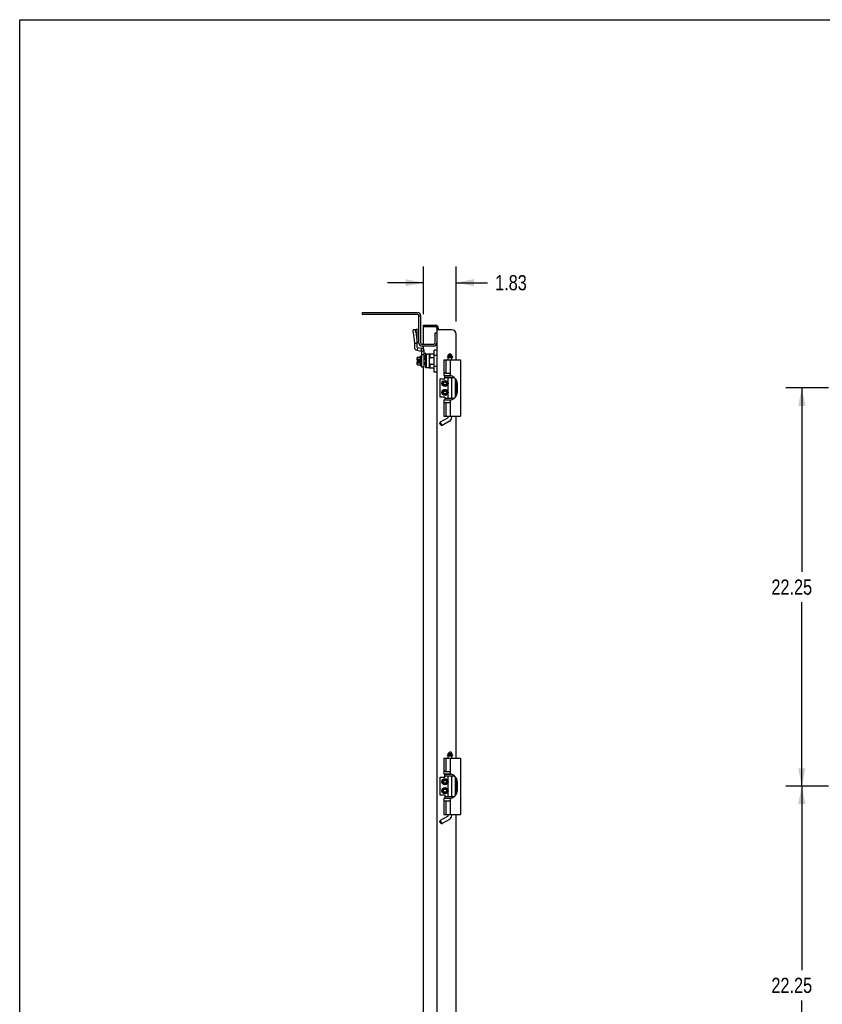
# Model space of a CAD drawing. Header units: inches. Extents: x 0 to 170, y 0 to 110.
# Tile 3 of 5: x 0 to 45, y 55 to 110. Entities that reach past the tile are written whole.
import ezdxf

# ---------------------------------------------------------------- set-up
doc = ezdxf.new("R2010")
doc.units = ezdxf.units.IN
doc.header["$LTSCALE"] = 9.35
doc.header["$MEASUREMENT"] = 0
doc.layers.get('0').update_dxf_attribs({"linetype": 'CONTINUOUS'})
doc.styles.get("Standard").update_dxf_attribs({"font": 'txt', "width": 0.8})
doc.dimstyles.new('DIMSTYLE_1', dxfattribs={"dimtxt": 0.85, "dimasz": 1, "dimexe": 0.18, "dimexo": 0.0625, "dimgap": 0.09, "dimtad": 0, "dimtih": 1, "dimtoh": 1, "dimzin": 4, "dimdsep": 46, "dimtxsty": 'Standard', "dimblk": '_FILLED', "dimblk1": '_FILLED', "dimblk2": '_FILLED', "dimcen": 0.09, "dimadec": 0, "dimazin": 0, "dimtfac": 1, "dimtofl": 0, "dimtmove": 0, "dimatfit": 3, "dimldrblk": '_FILLED', "dimfxl": 0, "dimtolj": 1, "dimtzin": 4, "dimarcsym": 0})

# ---------------------------------------------------------------- blocks, each defined once
blk = doc.blocks.new('_FILLED')
at = {"color": 0, "linetype": 'ByBlock'}
blk.add_solid([(0, 0), (-1, 0.2), (-1, -0.2)], dxfattribs=at)
blk = doc.blocks.new('*D')
at = {"color": 2, "linetype": 'CONTINUOUS'}
for p, q in [((22.553, 93.556), (22.553, 96.209)), ((24.381, 93.134), (24.381, 96.209)), ((47.012, 93.384), (47.012, 96.209)), ((78.262, 93.536), (78.262, 96.209)), ((98.207, 93.556), (98.207, 96.209)), ((99.035, 93.536), (99.035, 96.209)), ((22.553, 95.309), (20.553, 95.309)), ((24.381, 95.309), (26.131, 95.309)), ((47.012, 95.309), (60.512, 95.309)), ((78.262, 95.309), (64.762, 95.309)), ((98.207, 95.309), (96.207, 95.309)), ((99.035, 95.309), (101.052, 95.309)), ((78.942, 92.934), (81.026, 92.934)), ((80.126, 92.934), (80.126, 56.909)), ((45.177, 89.429), (42.788, 89.429)), ((43.688, 89.429), (43.688, 79.156)), ((43.688, 67.182), (43.688, 77.456)), ((45.177, 67.182), (42.788, 67.182)), ((45.177, 67.182), (42.788, 67.182)), ((43.688, 67.182), (43.688, 56.909)), ((43.688, 44.936), (43.688, 55.209)), ((80.126, 19.184), (80.126, 55.209)), ((45.177, 44.936), (42.788, 44.936)), ((45.177, 44.936), (42.788, 44.936)), ((43.688, 44.936), (43.688, 34.662)), ((43.688, 22.689), (43.688, 32.962)), ((45.177, 22.689), (42.788, 22.689)), ((78.942, 19.184), (81.026, 19.184)), ((80.58, 8.92), (80.58, 10.92)), ((78.819, 8.92), (81.48, 8.92)), ((78.962, 6.587), (81.48, 6.587)), ((80.58, 6.587), (80.58, 4.587))]:
    blk.add_line(p, q, dxfattribs=at)
for p in [(22.553, 95.309), (78.262, 95.309), (98.207, 95.309)]:
    blk.add_blockref('_FILLED', p, dxfattribs=at)
for p, rotation in [((24.381, 95.309), 180), ((47.012, 95.309), 180), ((99.035, 95.309), 180), ((80.126, 92.934), 90), ((43.688, 89.429), 90), ((43.688, 67.182), 270), ((43.688, 67.182), 90), ((43.688, 44.936), 270), ((43.688, 44.936), 90), ((43.688, 22.689), 270), ((80.126, 19.184), 270), ((80.58, 8.92), 270), ((80.58, 6.587), 90)]:
    blk.add_blockref('_FILLED', p, dxfattribs=dict(at, rotation=rotation))
at = {"color": 2, "linetype": 'CONTINUOUS', "width": 0.8}
for s, p in [('1.83', (26.556, 94.884)), ('31.25', (60.937, 94.884)), ('.83', (101.477, 94.884)), ('22.25', (41.988, 77.881)), ('22.25', (41.988, 55.634)), ('73.75', (78.426, 55.634)), ('22.25', (41.988, 33.387)), ('2.33', (79.22, 7.329))]:
    blk.add_text(s, height=0.85, dxfattribs=at).set_placement(p)

msp = doc.modelspace()

# ---------------------------------------------------------------- linework, layer by layer
at = {"color": 7, "linetype": 'CONTINUOUS'}
for p, q in [((0, 0), (0, 110)), ((0, 110), (170, 110)), ((19.157, 93.532), (19.157, 93.636)), ((19.157, 93.636), (22.233, 93.636)), ((22.303, 93.462), (22.407, 93.462)), ((22.407, 91.935), (22.407, 93.462)), ((22.553, 92.856), (22.553, 92.934)), ((22.553, 92.856), (23.225, 92.856)), ((22.553, 91.865), (22.553, 92.836)), ((23.199, 91.935), (23.199, 92.511)), ((23.199, 92.511), (23.303, 92.511)), ((23.303, 92.778), (23.303, 19.34)), ((24.131, 92.684), (23.303, 92.684)), ((24.381, 91.004), (24.381, 92.434)), ((23.129, 91.865), (22.477, 91.865)), ((22.553, 91.592), (22.553, 91.761)), ((22.712, 91.308), (22.712, 90.544)), ((22.712, 91.308), (22.783, 91.308)), ((22.771, 91.312), (22.771, 91.308)), ((22.869, 91.324), (22.783, 91.324)), ((22.869, 91.328), (22.869, 90.54)), ((22.869, 91.328), (23.145, 91.328)), ((22.909, 91.328), (22.909, 91.114)), ((23.145, 90.32), (23.145, 91.548)), ((23.303, 91.548), (23.145, 91.548)), ((24.019, 91.342), (23.94, 91.263)), ((24.019, 91.342), (24.058, 91.342)), ((24.058, 91.342), (24.137, 91.263)), ((22.21, 91.129), (22.21, 91.087)), ((22.21, 91.087), (22.21, 91.087)), ((22.21, 91.087), (22.21, 91.08)), ((22.21, 91.08), (22.21, 91.073)), ((22.21, 90.975), (22.21, 91.073)), ((22.21, 90.795), (22.21, 90.893)), ((22.21, 90.795), (22.21, 90.79)), ((22.21, 90.795), (22.21, 90.79)), ((22.21, 90.79), (22.21, 90.783)), ((22.21, 90.783), (22.21, 90.781)), ((22.21, 90.739), (22.21, 90.781)), ((22.222, 90.964), (22.308, 90.964)), ((22.222, 90.905), (22.308, 90.905)), ((22.23, 91.152), (22.367, 91.152)), ((22.23, 91.043), (22.367, 91.043)), ((22.23, 90.825), (22.367, 90.825)), ((22.32, 90.975), (22.308, 90.964)), ((22.308, 90.905), (22.308, 90.964)), ((22.32, 90.893), (22.308, 90.905)), ((22.367, 91.176), (22.387, 91.2)), ((22.367, 91.176), (22.367, 90.692)), ((22.387, 91.2), (22.387, 90.668)), ((22.415, 91.2), (22.387, 91.2)), ((22.426, 90.68), (22.426, 91.188)), ((22.426, 91.188), (22.432, 91.188)), ((22.432, 91.187), (22.426, 91.187)), ((22.426, 91.179), (22.432, 91.179)), ((22.432, 91.164), (22.426, 91.164)), ((22.426, 91.142), (22.432, 91.142)), ((22.432, 91.114), (22.426, 91.114)), ((22.426, 91.08), (22.432, 91.08)), ((22.432, 91.041), (22.426, 91.041)), ((22.426, 91.001), (22.432, 91.001)), ((22.426, 91), (22.432, 91)), ((22.432, 90.956), (22.426, 90.956)), ((22.426, 90.948), (22.432, 90.948)), ((22.432, 90.92), (22.426, 90.92)), ((22.426, 90.912), (22.432, 90.912)), ((22.432, 90.868), (22.426, 90.868)), ((22.432, 90.868), (22.426, 90.868)), ((22.426, 90.827), (22.432, 90.827)), ((22.432, 90.788), (22.426, 90.788)), ((22.426, 90.755), (22.432, 90.755)), ((22.432, 91.001), (22.432, 91.188)), ((22.437, 91.042), (22.432, 91.042)), ((22.432, 90.948), (22.432, 91)), ((22.432, 90.868), (22.432, 90.92)), ((22.432, 90.68), (22.432, 90.868)), ((22.437, 90.826), (22.432, 90.826)), ((22.672, 91.099), (22.594, 91.094)), ((22.594, 90.774), (22.672, 90.769)), ((22.672, 91.267), (22.672, 90.584)), ((23.145, 91.114), (22.909, 91.114)), ((22.909, 90.754), (22.909, 90.54)), ((22.909, 90.754), (23.145, 90.754)), ((23.303, 91.241), (23.145, 91.241)), ((23.696, 91.004), (23.696, 90.118)), ((23.696, 91.004), (24.629, 91.004)), ((23.822, 90.242), (23.822, 91.004)), ((23.905, 91.146), (23.905, 91.162)), ((23.911, 91.162), (23.911, 91.146)), ((23.913, 91.141), (24.183, 91.141)), ((24.178, 91.172), (23.921, 91.172)), ((23.94, 91.184), (23.94, 91.263)), ((23.94, 91.263), (24.137, 91.263)), ((24.137, 91.184), (23.94, 91.184)), ((23.94, 91.004), (23.94, 91.129)), ((23.94, 91.129), (24.137, 91.129)), ((23.96, 91.172), (23.96, 91.184)), ((23.96, 91.129), (23.96, 91.141)), ((24.04, 91.004), (24.04, 90.118)), ((24.117, 91.172), (24.117, 91.184)), ((24.117, 91.129), (24.117, 91.141)), ((24.137, 91.184), (24.137, 91.263)), ((24.137, 91.004), (24.137, 91.129)), ((24.188, 91.146), (24.188, 91.162)), ((24.629, 91.004), (24.629, 87.854)), ((22.23, 90.717), (22.367, 90.717)), ((22.367, 90.692), (22.387, 90.668)), ((22.415, 90.668), (22.387, 90.668)), ((22.432, 90.726), (22.426, 90.726)), ((22.426, 90.704), (22.432, 90.704)), ((22.432, 90.689), (22.426, 90.689)), ((22.426, 90.681), (22.432, 90.681)), ((22.432, 90.68), (22.426, 90.68)), ((22.553, 21.519), (22.553, 90.599)), ((22.672, 90.584), (22.712, 90.544)), ((22.869, 90.544), (22.712, 90.544)), ((23.145, 90.54), (22.869, 90.54)), ((23.303, 90.627), (23.145, 90.627)), ((23.303, 90.32), (23.145, 90.32)), ((24.001, 90.242), (23.822, 90.242)), ((23.493, 88.922), (23.493, 89.937)), ((23.493, 89.937), (23.743, 89.937)), ((23.696, 90.118), (24.04, 90.118)), ((23.743, 89.937), (23.743, 90.111)), ((23.743, 90.007), (24.287, 90.007)), ((23.934, 90.007), (23.934, 89.977)), ((23.94, 90.111), (23.94, 90.118)), ((23.94, 88.852), (23.94, 90.007)), ((24.137, 88.852), (24.137, 90.007)), ((24.142, 90.007), (24.142, 89.977)), ((24.334, 88.898), (24.334, 89.96)), ((24.381, 88.962), (24.381, 89.896)), ((24.423, 89.802), (24.423, 89.809)), ((24.43, 89.79), (24.423, 89.802)), ((24.452, 89.209), (24.452, 89.65)), ((23.743, 88.922), (23.493, 88.922)), ((23.696, 88.74), (23.696, 87.854)), ((24.04, 88.74), (23.696, 88.74)), ((23.743, 88.922), (23.743, 88.748)), ((23.743, 88.852), (24.287, 88.852)), ((23.822, 87.854), (23.822, 88.616)), ((23.822, 88.616), (24.001, 88.616)), ((23.934, 88.852), (23.934, 88.881)), ((23.94, 88.74), (23.94, 88.748)), ((24.04, 88.74), (24.04, 87.854)), ((24.142, 88.852), (24.142, 88.881)), ((24.43, 89.069), (24.423, 89.056)), ((24.423, 89.049), (24.423, 89.056)), ((23.477, 87.456), (23.492, 87.51)), ((23.536, 87.353), (23.477, 87.456)), ((23.901, 87.746), (23.492, 87.51)), ((23.59, 87.339), (23.492, 87.51)), ((23.999, 87.575), (23.59, 87.339)), ((23.696, 87.854), (24.629, 87.854)), ((23.94, 87.814), (23.94, 87.854)), ((24.137, 87.814), (24.137, 87.854)), ((24.381, 68.757), (24.381, 87.854)), ((23.536, 87.353), (23.59, 87.339)), ((23.696, 68.757), (23.696, 67.871)), ((23.696, 68.757), (24.629, 68.757)), ((23.822, 67.995), (23.822, 68.757)), ((23.905, 68.899), (23.905, 68.915)), ((23.911, 68.915), (23.911, 68.899)), ((23.913, 68.894), (24.183, 68.894)), ((24.178, 68.925), (23.921, 68.925)), ((24.019, 69.095), (23.94, 69.016)), ((23.94, 68.937), (23.94, 69.016)), ((23.94, 69.016), (24.137, 69.016)), ((24.137, 68.937), (23.94, 68.937)), ((23.94, 68.757), (23.94, 68.882)), ((23.94, 68.882), (24.137, 68.882)), ((23.96, 68.925), (23.96, 68.937)), ((23.96, 68.882), (23.96, 68.894)), ((24.019, 69.095), (24.058, 69.095)), ((24.04, 68.757), (24.04, 67.871)), ((24.058, 69.095), (24.137, 69.016)), ((24.117, 68.925), (24.117, 68.937)), ((24.117, 68.882), (24.117, 68.894)), ((24.137, 68.937), (24.137, 69.016)), ((24.137, 68.757), (24.137, 68.882)), ((24.188, 68.899), (24.188, 68.915)), ((24.629, 68.757), (24.629, 65.608)), ((23.493, 66.675), (23.493, 67.69)), ((23.493, 67.69), (23.743, 67.69)), ((23.696, 67.871), (24.04, 67.871)), ((23.743, 67.69), (23.743, 67.864)), ((23.743, 67.76), (24.287, 67.76)), ((24.001, 67.995), (23.822, 67.995)), ((23.934, 67.76), (23.934, 67.731)), ((23.94, 67.864), (23.94, 67.871)), ((23.94, 66.605), (23.94, 67.76)), ((24.137, 66.605), (24.137, 67.76)), ((24.142, 67.76), (24.142, 67.731)), ((24.334, 66.652), (24.334, 67.713)), ((24.381, 66.716), (24.381, 67.649)), ((24.423, 67.555), (24.423, 67.562)), ((24.43, 67.543), (24.423, 67.555)), ((24.452, 66.962), (24.452, 67.403)), ((23.743, 66.675), (23.493, 66.675)), ((23.743, 66.675), (23.743, 66.501)), ((23.743, 66.605), (24.287, 66.605)), ((23.934, 66.605), (23.934, 66.634)), ((24.142, 66.605), (24.142, 66.634)), ((24.43, 66.822), (24.423, 66.81)), ((24.423, 66.802), (24.423, 66.81)), ((23.696, 66.493), (23.696, 65.608)), ((24.04, 66.493), (23.696, 66.493)), ((23.822, 65.608), (23.822, 66.369)), ((23.822, 66.369), (24.001, 66.369)), ((23.94, 66.493), (23.94, 66.501)), ((24.04, 66.493), (24.04, 65.608)), ((23.901, 65.499), (23.492, 65.263)), ((23.696, 65.608), (24.629, 65.608)), ((23.94, 65.567), (23.94, 65.608)), ((24.137, 65.567), (24.137, 65.608)), ((24.381, 46.511), (24.381, 65.608)), ((23.477, 65.209), (23.492, 65.263)), ((23.536, 65.107), (23.477, 65.209)), ((23.59, 65.092), (23.492, 65.263)), ((23.536, 65.107), (23.59, 65.092)), ((23.999, 65.329), (23.59, 65.092))]:
    msp.add_line(p, q, dxfattribs=at)
at = {"color": 3, "linetype": 'CONTINUOUS'}
for p, q in [((22.233, 93.532), (19.157, 93.532)), ((22.303, 91.935), (22.303, 93.462)), ((22.553, 92.934), (23.225, 92.934)), ((23.381, 92.778), (23.381, 92.684)), ((23.129, 91.761), (22.477, 91.761)), ((23.743, 90.111), (24.082, 90.111)), ((23.94, 89.993), (23.937, 90.007)), ((24.139, 90.007), (24.137, 89.993)), ((24.082, 88.748), (23.743, 88.748)), ((23.937, 88.852), (23.94, 88.865)), ((24.137, 88.865), (24.139, 88.852)), ((23.743, 67.864), (24.082, 67.864)), ((23.94, 67.746), (23.937, 67.76)), ((24.139, 67.76), (24.137, 67.746)), ((23.937, 66.605), (23.94, 66.619)), ((24.137, 66.619), (24.139, 66.605)), ((24.082, 66.501), (23.743, 66.501))]:
    msp.add_line(p, q, dxfattribs=at)
at = {"color": 6, "linetype": 'CONTINUOUS'}
for p, q in [((21.97, 92.523), (22.044, 91.933)), ((22.141, 92.702), (21.991, 92.682)), ((22.044, 92.692), (22.044, 92.689)), ((22.044, 92.692), (22.066, 92.692)), ((22.12, 92.543), (22.195, 91.953)), ((22.141, 92.702), (22.142, 92.702)), ((22.195, 92.705), (22.142, 92.702)), ((22.195, 92.705), (22.199, 92.701)), ((22.199, 92.701), (22.201, 92.696)), ((22.201, 92.696), (22.202, 92.692)), ((22.202, 91.693), (22.202, 92.692)), ((22.044, 91.933), (22.195, 91.953)), ((22.044, 91.933), (22.044, 91.693)), ((22.202, 91.905), (22.044, 91.905)), ((22.178, 91.534), (22.434, 91.489)), ((22.225, 91.686), (22.198, 91.531)), ((22.205, 91.689), (22.461, 91.644)), ((22.434, 91.489), (22.461, 91.644)), ((22.437, 91.485), (22.437, 90.599)), ((22.594, 91.485), (22.437, 91.485)), ((22.594, 90.599), (22.594, 91.485)), ((22.594, 91.375), (22.681, 91.375)), ((22.689, 91.284), (22.689, 91.367)), ((22.594, 91.288), (22.437, 91.288)), ((22.672, 91.202), (22.594, 91.202)), ((22.594, 90.599), (22.437, 90.599))]:
    msp.add_line(p, q, dxfattribs=at)
for points in [[(21.991, 92.682), (21.984, 92.679), (21.977, 92.669), (21.972, 92.654), (21.968, 92.635), (21.966, 92.611), (21.965, 92.583), (21.967, 92.554), (21.97, 92.523)], [(22.12, 92.543), (22.117, 92.574), (22.116, 92.603), (22.116, 92.63), (22.118, 92.654), (22.122, 92.674), (22.128, 92.689), (22.134, 92.698), (22.141, 92.702)], [(22.202, 91.905), (22.201, 91.921), (22.199, 91.937), (22.195, 91.953)]]:
    msp.add_lwpolyline(points, dxfattribs=at)
at = {"color": 7, "linetype": 'CONTINUOUS'}
for points in [[(22.672, 91.267), (22.685, 91.28), (22.698, 91.294), (22.712, 91.308)], [(22.21, 91.129), (22.211, 91.135), (22.213, 91.141), (22.216, 91.145), (22.22, 91.149), (22.225, 91.151), (22.23, 91.152)], [(22.21, 91.031), (22.211, 91.035), (22.213, 91.037), (22.216, 91.04), (22.22, 91.041), (22.225, 91.043), (22.23, 91.043)], [(22.21, 90.837), (22.211, 90.834), (22.213, 90.831), (22.216, 90.828), (22.22, 90.827), (22.225, 90.826), (22.23, 90.825)], [(22.21, 90.781), (22.21, 90.784), (22.21, 90.789), (22.21, 90.795)], [(22.594, 91.045), (22.624, 91.042), (22.672, 91.037)], [(22.672, 90.831), (22.624, 90.826), (22.594, 90.823)], [(22.909, 91.114), (22.891, 91.067), (22.879, 91.023), (22.872, 90.978), (22.869, 90.934)], [(22.869, 90.934), (22.872, 90.891), (22.879, 90.845), (22.891, 90.801), (22.909, 90.754)], [(23.905, 91.162), (23.906, 91.164), (23.907, 91.166), (23.908, 91.168), (23.909, 91.169), (23.911, 91.17), (23.913, 91.171), (23.915, 91.172), (23.917, 91.172), (23.919, 91.172), (23.921, 91.172)], [(23.905, 91.146), (23.905, 91.145), (23.906, 91.144), (23.907, 91.143), (23.908, 91.142), (23.909, 91.142), (23.91, 91.141), (23.911, 91.141), (23.912, 91.141), (23.913, 91.141)], [(23.911, 91.162), (23.911, 91.165), (23.912, 91.167), (23.913, 91.169), (23.916, 91.171), (23.918, 91.172), (23.921, 91.172)], [(22.21, 90.739), (22.211, 90.733), (22.213, 90.728), (22.216, 90.723), (22.22, 90.719), (22.225, 90.717), (22.23, 90.717)], [(23.696, 90.275), (23.74, 90.268), (23.782, 90.257), (23.822, 90.242)], [(24.001, 90.242), (24.011, 90.241), (24.021, 90.24), (24.029, 90.236), (24.036, 90.232), (24.039, 90.226)], [(23.94, 89.959), (23.938, 89.962), (23.935, 89.97), (23.934, 89.977)], [(24.142, 89.977), (24.142, 89.97), (24.139, 89.962), (24.137, 89.959)], [(23.822, 88.616), (23.782, 88.601), (23.74, 88.59), (23.696, 88.584)], [(23.934, 88.881), (23.935, 88.888), (23.938, 88.896), (23.94, 88.899)], [(24.039, 88.632), (24.036, 88.626), (24.029, 88.622), (24.021, 88.619), (24.011, 88.617), (24.001, 88.616)], [(24.137, 88.899), (24.139, 88.896), (24.142, 88.888), (24.142, 88.881)], [(23.905, 68.915), (23.906, 68.918), (23.907, 68.92), (23.908, 68.921), (23.909, 68.922), (23.911, 68.923), (23.913, 68.924), (23.915, 68.925), (23.917, 68.925), (23.919, 68.925), (23.921, 68.925)], [(23.905, 68.899), (23.905, 68.898), (23.906, 68.897), (23.907, 68.896), (23.908, 68.896), (23.909, 68.895), (23.91, 68.895), (23.911, 68.894), (23.912, 68.894), (23.913, 68.894)], [(23.911, 68.915), (23.911, 68.918), (23.912, 68.92), (23.913, 68.923), (23.916, 68.924), (23.918, 68.925), (23.921, 68.925)], [(23.696, 68.028), (23.74, 68.022), (23.782, 68.011), (23.822, 67.995)], [(23.94, 67.713), (23.938, 67.715), (23.935, 67.723), (23.934, 67.731)], [(24.001, 67.995), (24.011, 67.995), (24.021, 67.993), (24.029, 67.99), (24.036, 67.985), (24.039, 67.98)], [(24.142, 67.731), (24.142, 67.723), (24.139, 67.715), (24.137, 67.713)], [(23.934, 66.634), (23.935, 66.642), (23.938, 66.65), (23.94, 66.652)], [(24.137, 66.652), (24.139, 66.65), (24.142, 66.642), (24.142, 66.634)], [(23.822, 66.369), (23.782, 66.354), (23.74, 66.343), (23.696, 66.337)], [(24.039, 66.385), (24.036, 66.38), (24.029, 66.375), (24.021, 66.372), (24.011, 66.37), (24.001, 66.369)]]:
    msp.add_lwpolyline(points, dxfattribs=at)
for centre, radius in [((23.757, 89.679), 0.17), ((23.757, 89.679), 0.16), ((23.757, 89.679), 0.105), ((23.757, 89.679), 0.095), ((23.757, 89.679), 0.094), ((23.757, 89.679), 0.084), ((23.757, 89.179), 0.17), ((23.757, 89.179), 0.16), ((23.757, 89.179), 0.105), ((23.757, 89.179), 0.095), ((23.757, 89.179), 0.094), ((23.757, 89.179), 0.084), ((23.757, 67.432), 0.17), ((23.757, 66.932), 0.17), ((23.757, 67.432), 0.16), ((23.757, 67.432), 0.105), ((23.757, 67.432), 0.095), ((23.757, 67.432), 0.094), ((23.757, 67.432), 0.084), ((23.757, 66.932), 0.16), ((23.757, 66.932), 0.105), ((23.757, 66.932), 0.095), ((23.757, 66.932), 0.094), ((23.757, 66.932), 0.084)]:
    msp.add_circle(centre, radius, dxfattribs=at)
for centre, radius, start, end in [((22.233, 93.462), 0.174, 0, 90), ((22.573, 92.836), 0.02, 150, 180), ((23.225, 92.778), 0.078, 0, 90), ((24.131, 92.434), 0.25, 0, 90), ((22.477, 91.935), 0.07, 180, 270), ((23.129, 91.935), 0.07, 270, 360), ((22.783, 91.312), 0.0118, 90, 180), ((22.222, 90.975), 0.0118, 180, 270), ((22.222, 90.893), 0.0118, 90, 180), ((22.415, 91.188), 0.0118, 360, 90), ((23.916, 91.146), 0.005, 180, 270), ((24.178, 91.162), 0.01, 0, 90), ((24.183, 91.146), 0.005, 270, 360), ((22.415, 90.68), 0.0118, 270, 0), ((23.979, 89.65), 0.472, 0, 82.6074), ((23.979, 89.209), 0.472, 277.3926, 360), ((23.861, 87.814), 0.0787, 300, 360), ((23.861, 87.814), 0.276, 300, 360), ((23.916, 68.899), 0.005, 180, 270), ((24.178, 68.915), 0.01, 0, 90), ((24.183, 68.899), 0.005, 270, 360), ((23.979, 67.403), 0.472, 0, 82.6074), ((23.979, 66.962), 0.472, 277.3926, 360), ((23.861, 65.567), 0.0787, 300, 360), ((23.861, 65.567), 0.276, 300, 360)]:
    msp.add_arc(centre, radius, start, end, dxfattribs=at)
at = {"color": 3, "linetype": 'CONTINUOUS'}
for centre, radius, start, end in [((22.233, 93.462), 0.07, 0, 90), ((23.225, 92.778), 0.156, 0, 90), ((22.477, 91.935), 0.174, 180, 270), ((23.129, 91.935), 0.174, 270, 360)]:
    msp.add_arc(centre, radius, start, end, dxfattribs=at)
at = {"color": 6, "linetype": 'CONTINUOUS'}
for centre, radius, start, end in [((22.206, 91.693), 0.161, 180, 260), ((22.206, 91.693), 0.00394, 180, 260), ((22.433, 91.485), 0.00394, 0, 80), ((22.433, 91.485), 0.161, 0, 80), ((22.681, 91.367), 0.00787, 0.0006, 90)]:
    msp.add_arc(centre, radius, start, end, dxfattribs=at)

# ---------------------------------------------------------------- dimensions: what is measured, and where the dimension line sits
at = {"color": 2, "linetype": 'CONTINUOUS'}
for base, p1, p2, angle, middle in [((80.58, 8.92), (78.962, 6.587), (78.819, 8.92), 90, (80.58, 7.754)), ((43.688, 67.182), (45.177, 89.429), (45.177, 67.182), 270, (43.688, 78.306)), ((43.688, 44.936), (45.177, 67.182), (45.177, 44.936), 270, (43.688, 56.059)), ((80.126, 92.934), (78.942, 19.184), (78.942, 92.934), 90, (80.126, 56.059)), ((47.012, 95.309), (78.262, 93.536), (47.012, 93.384), 180, (62.637, 95.309)), ((22.553, 95.309), (24.381, 93.134), (22.553, 93.556), 180, (27.916, 95.309)), ((43.688, 22.689), (45.177, 44.936), (45.177, 22.689), 270, (43.688, 33.812))]:
    dim = msp.add_linear_dim(base=base, p1=p1, p2=p2, angle=angle, dimstyle='DIMSTYLE_1', dxfattribs=at)
    dim.commit()
    dim.dimension.update_dxf_attribs({"geometry": '*D', "text_midpoint": middle, "dimtype": 160})
dim = msp.add_linear_dim(base=(99.035, 95.309), p1=(98.207, 93.556), p2=(99.035, 93.536), dimstyle='DIMSTYLE_1', dxfattribs=at)
dim.commit()
dim.dimension.update_dxf_attribs({"geometry": '*D', "text_midpoint": (102.497, 95.309), "dimtype": 160})

doc.saveas('drawing.dxf')
